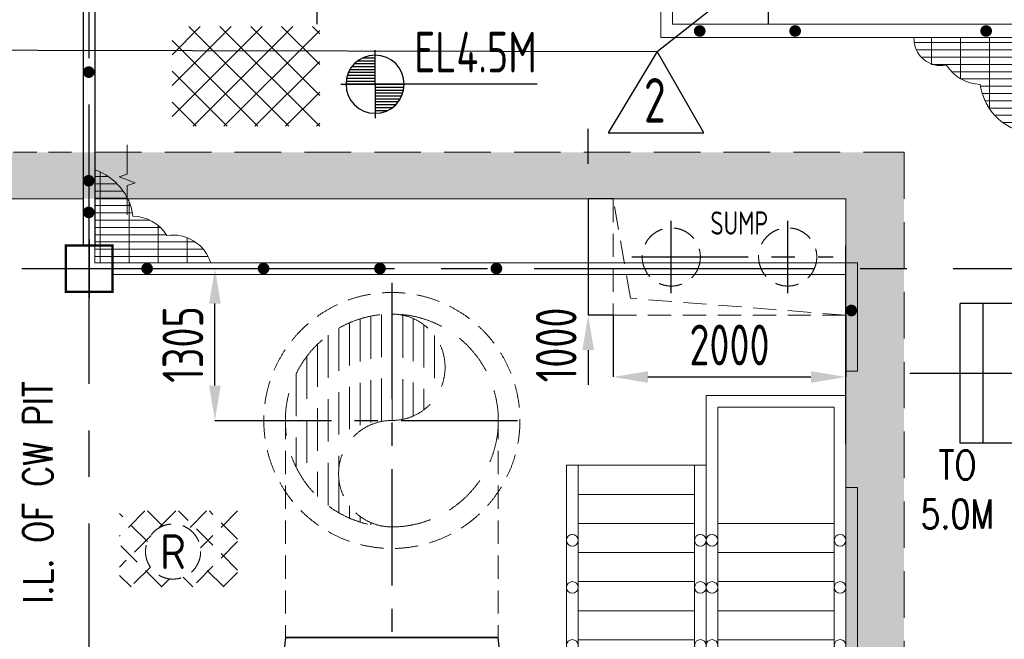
# Model space of a CAD drawing. Extents: x -7650383 to 4934791, y -114316 to 1826789.
# Tile 50 of 256: x 238795 to 247252, y 265621 to 270946. Entities that reach past the tile are written whole.
import ezdxf
from ezdxf.enums import TextEntityAlignment as Align

# ---------------------------------------------------------------- set-up
doc = ezdxf.new("R2010")
doc.units = 0
doc.header["$LTSCALE"] = 800
doc.header["$MEASUREMENT"] = 0
for name, pattern in [('CENTER', [2, 1.25, -0.25, 0.25, -0.25]), ('CENTER2', [1.125, 0.75, -0.125, 0.125, -0.125]), ('CONTINOUS', [0]), ('DASHDOT', [1, 0.5, -0.25, 0, -0.25]), ('HIDDEN', [0.375, 0.25, -0.125])]:
    doc.linetypes.add(name, pattern=pattern)
doc.layers.get('0').update_dxf_attribs({"linetype": 'CONTINUOUS'})
for name, color, linetype in [('Aux_col', 7, 'CONTINUOUS'), ('BLDG', 2, 'CONTINUOUS'), ('CENTER', 2, 'CENTER'), ('CL', 2, 'CENTER2'), ('CWPIPEI', 4, 'CONTINUOUS'), ('DIM', 4, 'CONTINUOUS'), ('GRID', 8, 'CENTER'), ('HANGERS', 1, 'CONTINUOUS'), ('HATCH', 9, 'CONTINUOUS'), ('REV2', 2, 'CONTINUOUS'), ('STR', 2, 'CONTINUOUS'), ('T', 3, 'CONTINUOUS'), ('TEXT', 3, 'CONTINUOUS'), ('WALL', 6, 'CONTINUOUS')]:
    doc.layers.add(name, color=color, linetype=linetype)
for name, color, linetype, lineweight in [('CWPIT', 253, 'DASHDOT', 15), ('EQP0', 8, 'HIDDEN', 9), ('STAIR', 4, 'CONTINUOUS', 13), ('steel', 231, 'CONTINUOUS', 13)]:
    doc.layers.add(name, color=color, linetype=linetype, lineweight=lineweight)
doc.styles.add('ROMANS', font='ISO9.shx', dxfattribs={"width": 0.8})
doc.styles.add('S1', font='SIMPLEX.SHX', dxfattribs={"height": 200})
doc.styles.add('S3', font='ROMANS1.SHX', dxfattribs={"width": 0.8})
doc.styles.get("Standard").update_dxf_attribs({"font": 'ISO9'})
doc.dimstyles.get("Standard").update_dxf_attribs({"dimtxt": 0.18, "dimasz": 0.18, "dimexe": 0.18, "dimexo": 0.0625, "dimgap": 0.09, "dimtad": 0, "dimtih": 1, "dimtoh": 1, "dimdec": 4, "dimzin": 0, "dimdsep": 46, "dimtxsty": 'Standard', "dimcen": 0.09, "dimadec": 0, "dimazin": 0, "dimtfac": 1, "dimtdec": 4, "dimtofl": 0, "dimtmove": 0, "dimatfit": 3, "dimfxl": 1, "dimtolj": 1, "dimtzin": 0, "dimarcsym": 0})
doc.dimstyles.new('STANDARD$0', dxfattribs={"dimtxt": 250, "dimasz": 200, "dimexe": 0, "dimexo": 0, "dimgap": 100, "dimtad": 1, "dimdec": 0, "dimzin": 0, "dimdsep": 46, "dimtxsty": 'S1', "dimcen": 0, "dimadec": 0, "dimazin": 0, "dimtfac": 1, "dimtdec": 0, "dimtmove": 2, "dimatfit": 3, "dimfxl": 1, "dimtolj": 1, "dimtzin": 0, "dimarcsym": 0})

# ---------------------------------------------------------------- blocks, each defined once
blk = doc.blocks.new('RGRA')
at = {"color": 0}
for p, q in [((-242.4454437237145, 349.3142578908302), (-460.2990265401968, 131.4606750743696)), ((22.71959922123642, 349.3142578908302), (-460.2990265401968, -133.7043678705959)), ((-88.64771099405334, 219.4403043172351), (-218.5216645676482, 349.3142578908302)), ((554.4009734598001, -158.443337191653), (46.64337837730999, 349.3142578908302)), ((287.8846421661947, 349.3142578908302), (133.7930414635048, 195.2226571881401)), ((553.0496851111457, 349.3142578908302), (234.6427144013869, 30.90728718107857)), ((554.4009734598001, 106.721705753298), (311.808421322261, 349.3142578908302)), ((-220.4580196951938, 86.08557007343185), (-460.2990265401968, 325.9265769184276)), ((554.4009734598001, 85.50050329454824), (165.0147280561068, -303.8857421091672)), ((-95.65175045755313, -303.8857421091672), (-460.2990265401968, 60.76153397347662)), ((-195.2226571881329, -133.7930414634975), (-365.315357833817, -303.8857421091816)), ((434.6783354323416, -303.8857421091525), (219.4403043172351, -88.64771099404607)), ((-360.8167934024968, -303.8857421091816), (-460.2990265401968, -204.4035089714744)), ((-30.90728718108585, -234.6427144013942), (-100.1503148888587, -303.8857421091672)), ((169.5132924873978, -303.8857421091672), (86.08557007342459, -220.4580196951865)), ((554.4009734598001, -179.6645396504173), (430.1797710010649, -303.8857421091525))]:
    blk.add_line(p, q, dxfattribs=at)
blk.add_circle((0, 0), 236.6695244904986)
at = {"style": 'ROMANS'}
blk.add_text('R', height=300, dxfattribs=at).set_placement((0, 0), align=Align.MIDDLE)
blk = doc.blocks.new('A$C45651DF3')
at = {"layer": 'STAIR'}
for p, q in [((1400, 1.45519e-11), (200, 0)), ((200, 0), (200, -4700.000000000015)), ((1400, 1.45519e-11), (1399.999999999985, -3600)), ((1299.999999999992, -100), (300.0000000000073, -99.99999999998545)), ((300.0000000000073, -99.99999999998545), (299.9999999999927, -4600.000000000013)), ((1299.999999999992, -100), (1299.999999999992, -3600)), ((1400, -600), (2600.000000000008, -600)), ((1500.000000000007, -600), (1500.000000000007, -3599.999999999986)), ((2499.999999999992, -600), (2500.000000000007, -4600.000000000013)), ((2600.00000000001, -599.9999999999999), (2599.999999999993, -4700.000000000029)), ((1500.000000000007, -850), (2499.999999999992, -850)), ((1299.999999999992, -1099.999999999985), (300, -1100)), ((1500.000000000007, -1100), (2499.999999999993, -1100)), ((1300, -1350), (300, -1350)), ((1500.000000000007, -1350), (2500.000000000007, -1350)), ((1300, -1600), (300, -1600)), ((1500.000000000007, -1600), (2500.000000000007, -1600)), ((1300, -1850), (300, -1850)), ((1500.000000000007, -1850), (2500.000000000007, -1850)), ((1300, -2100), (300, -2100)), ((1500.000000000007, -2100), (2500.000000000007, -2100)), ((1300, -2350), (300, -2350)), ((1500.000000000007, -2350), (2500.000000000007, -2350)), ((1300, -2600), (300, -2600)), ((1500.000000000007, -2600), (2500.000000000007, -2600)), ((1300, -2850), (300, -2850)), ((1500.000000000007, -2850), (2500.000000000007, -2850)), ((1300, -3100), (300, -3100)), ((1500.000000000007, -3100), (2500.000000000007, -3100)), ((1300, -3350), (300, -3350)), ((1500.000000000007, -3350), (2500.000000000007, -3350)), ((2500.000000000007, -3600), (300, -3600)), ((299.9999999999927, -4600.000000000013), (2500.000000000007, -4600.000000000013)), ((200, -4700.000000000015), (2599.999999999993, -4700.000000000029))]:
    blk.add_line(p, q, dxfattribs=at)
for centre in [(250, -1245.047131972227), (1350, -1245.047131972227), (1450.000000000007, -1245.047131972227), (2550, -1245.047131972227), (250, -1649.633667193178), (1350, -1649.633667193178), (1450.000000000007, -1649.633667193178), (2550, -1649.633667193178), (250, -2148.159445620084), (1350, -2148.159445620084), (1450.000000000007, -2148.159445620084), (2550, -2148.159445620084), (250, -2648.159445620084), (1350, -2648.159445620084), (1450.000000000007, -2648.159445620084), (2550, -2648.159445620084), (250, -3148.159445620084), (1350, -3148.159445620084), (1450.000000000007, -3148.159445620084), (2550, -3148.159445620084), (250, -3648.159445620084), (2550, -3648.159445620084), (250, -4148.159445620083), (2550, -4148.159445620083)]:
    blk.add_circle(centre, 50, dxfattribs=at)
blk = doc.blocks.new('*X52')
at = {"color": 0}
for p, q in [((36131.61955309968, 29350), (36329.75793067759, 29350)), ((36153.65771200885, 29375), (36329.75793067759, 29375)), ((36183.08224298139, 29400), (36329.75793067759, 29400)), ((36225.99749646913, 29425), (36329.75793067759, 29425)), ((36092.05768744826, 29275), (36329.75793067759, 29275)), ((36101.71434717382, 29300), (36329.75793067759, 29300)), ((36114.68504460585, 29325), (36329.75793067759, 29325)), ((36079.76994177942, 29200), (36329.75793067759, 29200)), ((36081.26957091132, 29225), (36329.75793067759, 29225)), ((36085.32197733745, 29250), (36329.75793067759, 29250))]:
    blk.add_line(p, q, dxfattribs=at)
blk = doc.blocks.new('LEVEL')
for p, q in [((7.276000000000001e-12, 0), (0, 293.5959877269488)), ((-294.9229915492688, 0), (7.276000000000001e-12, 0)), ((1392.600000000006, 0), (7.276000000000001e-12, 0)), ((7.276000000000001e-12, 0), (7.276000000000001e-12, -290.3696581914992))]:
    blk.add_line(p, q)
for start, end in [(90, 180), (6.999999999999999e-15, 90), (180, 270), (270, 6.999999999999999e-15)]:
    blk.add_arc((7.276000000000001e-12, 0), 250, start, end)
blk.add_blockref('*X52', (-36329.75793067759, -29197.54940691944))
at = {"rotation": 180}
blk.add_blockref('*X52', (36329.75793067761, 29197.54940691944), dxfattribs=at)
at = {"flags": 4}
blk.add_attdef('LEVEL', (335.7000000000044, 100.9505930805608), '', height=250, dxfattribs=at)
blk = doc.blocks.new('*D356')
at = {"layer": 'DIM', "color": 9, "lineweight": -2, "transparency": 16777216}
for p, q in [((240466.2545389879, 268806.4414224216), (240471.8276811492, 268806.4414224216)), ((240471.8276811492, 267801.4415885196), (240471.8276811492, 268506.4414224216)), ((240471.827681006, 267501.4415885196), (240471.8276811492, 267501.4415885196))]:
    blk.add_line(p, q, dxfattribs=at)
at = {"layer": 'DIM', "color": 9, "transparency": 16777216}
for points in [[(240421.8276811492, 268506.4414224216), (240521.8276811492, 268506.4414224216), (240471.8276811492, 268806.4414224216)], [(240421.8276811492, 267801.4415885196), (240521.8276811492, 267801.4415885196), (240471.8276811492, 267501.4415885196)]]:
    blk.add_solid(points, dxfattribs=at)
at = {"layer": 'DIM', "transparency": 16777216, "insert": (240196.8276811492, 268153.9415054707), "char_height": 350, "attachment_point": 5, "rotation": 90, "style": 'ROMANS'}
blk.add_mtext('\\A1;1305', dxfattribs=at)
blk = doc.blocks.new('*D357')
at = {"layer": 'DIM', "color": 9, "lineweight": -2, "transparency": 16777216}
for p, q in [((243891.1932764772, 268406.4414225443), (243891.1932764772, 267875.2436780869)), ((245891.1932763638, 268406.4414224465), (245891.1932763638, 267875.2436780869)), ((244191.1932764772, 267875.2436780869), (245591.1932763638, 267875.2436780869))]:
    blk.add_line(p, q, dxfattribs=at)
at = {"layer": 'DIM', "color": 9, "transparency": 16777216}
for points in [[(244191.1932764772, 267925.2436780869), (244191.1932764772, 267825.2436780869), (243891.1932764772, 267875.2436780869)], [(245591.1932763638, 267925.2436780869), (245591.1932763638, 267825.2436780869), (245891.1932763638, 267875.2436780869)]]:
    blk.add_solid(points, dxfattribs=at)
at = {"layer": 'DIM', "transparency": 16777216, "insert": (244891.1932764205, 268150.2436780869), "char_height": 350, "attachment_point": 5, "style": 'ROMANS'}
blk.add_mtext('\\A1;2000', dxfattribs=at)
blk = doc.blocks.new('*X54')
at = {"color": 0}
for p, q in [((86094.49345464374, 17250), (86392.05324457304, 17250)), ((86043.95855799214, 17200), (86442.58814122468, 17200)), ((86014.54356324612, 17150), (86472.00313597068, 17150)), ((85998.51174277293, 17100), (86488.03495644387, 17100)), ((85993.27500322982, 17050), (86493.27169598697, 17050)), ((85995.68908317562, 17000), (86498.14052397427, 17000)), ((86988.40617524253, 17000), (86990.85761604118, 17000)), ((86003.19067167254, 16950), (86513.74986232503, 16950)), ((86972.79683689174, 16950), (86983.35602754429, 16950)), ((86016.01874227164, 16900), (86542.59460079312, 16900)), ((86943.95209842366, 16900), (86970.52795694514, 16900)), ((86034.6200064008, 16850), (86592.0685572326, 16850)), ((86894.47814198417, 16850), (86951.92669281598, 16850)), ((86059.73694024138, 16800), (86721.97033928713, 16800)), ((86764.57635992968, 16800), (86926.8097589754, 16800)), ((86092.59299414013, 16750), (86893.95370507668, 16750)), ((86135.31291007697, 16700), (86851.23378913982, 16700)), ((86192.06477522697, 16650), (86794.48192398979, 16650)), ((86273.4608515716, 16600), (86713.08584764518, 16600)), ((86463.13262459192, 16550), (86523.41407462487, 16550))]:
    blk.add_line(p, q, dxfattribs=at)
blk = doc.blocks.new('TOP')
blk.add_circle((0, 0), 500)
for centre, start, end in [((-250, 0), 0, 180), ((250, 0), 180, 0)]:
    blk.add_arc(centre, 250, start, end)
blk.add_blockref('*X54', (-86493.2733496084, -17049.09070988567))
blk = doc.blocks.new('TG DECK')
at = {"layer": 'CL', "ltscale": 2}
for p, q in [((242771.4430572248, -81488.06727910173), (242771.4430572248, -69338.06727910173)), ((238896.4430572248, -81488.06729349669), (238896.4430572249, -69388.06729349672))]:
    blk.add_line(p, q, dxfattribs=at)
blk = doc.blocks.new('A$C71B3771A')
blk.add_blockref('TG DECK', (-231186.4430572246, 75438.0672791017))
blk = doc.blocks.new('A$C495807AF')
at = {"layer": 'DIM'}
blk.add_blockref('A$C71B3771A', (-5.82077e-11, 2.91038e-11), dxfattribs=at)
blk = doc.blocks.new('A$C0BD465DE')
at = {"layer": 'CWPIPEI', "ltscale": 0.5}
h = blk.add_hatch(dxfattribs=at)
h.set_pattern_fill('AR-CONC', color=0, scale=100)
h.set_pattern_definition([(50, (-56184.02425451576, -61953.53072335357), (717.2601826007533, -62.7521349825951), [75, -825]), (355, (-56184.02425451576, -61953.53072335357), (-138.751333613, 752.1921337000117), [60, -660]), (100.45144446, (-56124.25257351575, -61958.76006735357), (578.5088467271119, 689.4399909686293), [63.74019199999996, -701.1421119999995]), (46.18420000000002, (-56184.02425451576, -61753.53072335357), (1067.241330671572, -165.5192807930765), [112.4999999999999, -1237.499999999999]), (96.63563549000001, (-56095.08750951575, -61767.32403035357), (934.6619456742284, 974.1186007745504), [95.610342, -1051.71376]), (351.1841639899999, (-56184.02425451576, -61753.53072335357), (934.6619450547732, 974.1186002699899), [90, -990.000001]), (21, (-56084.02425451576, -61803.53072335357), (596.9070521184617, -402.6188906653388), [75, -825]), (326, (-56084.02425451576, -61803.53072335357), (243.3153319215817, 725.150045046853), [60, -660]), (71.45144474, (-56034.28200051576, -61837.08229735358), (840.2223767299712, 322.5311528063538), [63.74019000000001, -701.142112]), (37.50000000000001, (-56184.02425451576, -61953.53072335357), (12.15985531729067, 332.8938538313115), [0, -652, 0, -670, 0, -662.5]), (7.499999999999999, (-56184.02425451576, -61953.53072335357), (263.0695374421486, 394.4117118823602), [0, -382, 0, -637, 0, -252.5]), (327.5, (-56407.02425451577, -61953.53072335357), (533.822436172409, -22.55487173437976), [0, -250, 0, -780, 0, -1035]), (317.5, (-56507.02425451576, -61953.53072335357), (583.1861693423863, 100.1049823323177), [0, -325, 0, -518, 0, -735])])
h.paths.add_polyline_path([(4799.999999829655, -6652.03378757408), (4399.999999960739, -6652.033787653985), (4400.000000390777, -7550.000016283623), (5700.499999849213, -7550.000016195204), (5750.000000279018, -7550.000016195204), (5750.000000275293, -7150.000022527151), (4800.000000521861, -7150.000022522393)])
h.paths.add_polyline_path([(8319.999999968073, -7150.0000225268), (5750.000000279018, -7150.0000225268), (5750.000000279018, -7550.000016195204), (8319.999999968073, -7550.000016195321)])
h.paths.add_polyline_path([(12750.00000007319, -7150.0000225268), (8320.000001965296, -7150.0000225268), (8319.99999797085, -7550.000016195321), (12250.00000027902, -7550.000016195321), (12250.00000027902, -12999.99999366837), (12750.00000048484, -13000.0000075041)])
h.paths.add_polyline_path([(12750.50000077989, -14366.32047854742), (9400.000000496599, -14500.04220188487), (9400.000000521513, -14719.99999931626), (12750.50000080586, -14719.99999993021)])
h.paths.add_polyline_path([(12750.5000008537, -14332.44897394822), (12750.50000075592, -13000.0000075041), (12250.00000027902, -12999.99999366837), (12250.00000027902, -14220.00000039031), (9400.000000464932, -14219.99999931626), (9400.000000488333, -14427.07358244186)])
h.paths.add_polyline_path([(7300.999997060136, -14500.02610140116), (3749.99999968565, -14499.99886327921), (3749.99999968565, -14269.99886327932), (7300.999997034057, -14270.02585688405), (7300.999997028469, -14219.99999358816), (3500.000000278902, -14219.99999709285), (3500.000000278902, -14719.99999709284), (7300.999954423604, -14719.99999852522)])
h.paths.add_polyline_path([(3500.000000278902, -14219.99999709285), (2864.96885253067, -14219.99999685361), (2864.968852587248, -14719.9999968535), (3500.000000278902, -14719.99999709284)])
edge = h.paths.add_edge_path()
edge.add_line((765.9688490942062, -14219.99999606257), (250.4999996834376, -14219.99999586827))
edge.add_line((250.4999996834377, -14219.99999586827), (250.4999996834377, -14294.99999577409))
edge.add_line((250.4999996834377, -14294.99999577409), (311.5743123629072, -14294.99999577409))
edge.add_line((311.5743123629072, -14294.99999577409), (311.5743123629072, -14344.99999577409))
edge.add_line((311.5743123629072, -14344.99999577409), (250.4999996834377, -14344.99999577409))
edge.add_arc((250.4999996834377, -14294.99999577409), 50, 180, 270, ccw=False)
edge.add_line((200.4999996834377, -14294.99999577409), (200.4999996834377, -14219.99999584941))
edge.add_line((200.4999996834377, -14219.99999584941), (2.79018422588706e-07, -14219.99999577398))
edge.add_line((2.790184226e-07, -14219.99999577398), (2.790184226e-07, -14719.99999577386))
edge.add_line((2.790184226e-07, -14719.99999577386), (765.968849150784, -14719.99999606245))
edge.add_line((765.968849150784, -14719.99999606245), (765.9688490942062, -14219.99999606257))
edge = h.paths.add_edge_path(flags=17)
edge.add_spline(control_points=[(2.790184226e-07, -14270.00373624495), (8.11123755e-08, -14270.00373624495), (-83.3333334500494, -14270.00373569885), (-250.0000003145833, -14730.00373382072), (-500.0000003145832, -14040.00374472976), (-671.8079820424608, -14514.19374680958), (-760.2826304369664, -14499.12827365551), (-765.4239454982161, -14497.48537006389)], knot_values=[5095.586331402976, 5095.586331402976, 5095.586331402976, 5095.586331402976, 5265.439209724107, 5435.292087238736, 5774.997842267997, 6114.703597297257, 6135.662009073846, 6135.662009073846, 6135.662009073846, 6135.662009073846], degree=3, periodic=0)
edge.add_line((-765.4239454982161, -14497.95363006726), (-765.4239454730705, -14719.99999548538))
edge.add_line((-765.4239454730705, -14719.99999548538), (2.79018422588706e-07, -14719.99999577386))
edge.add_line((2.790184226e-07, -14719.99999577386), (2.790184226e-07, -14270.00373624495))
edge = h.paths.add_edge_path()
edge.add_line((2.790184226e-07, -14270.00373624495), (2.790184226e-07, -14219.99999577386))
edge.add_line((2.790184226e-07, -14219.99999577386), (-199.5000003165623, -14219.99999569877))
edge.add_line((-199.5000003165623, -14219.99999569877), (-199.5000003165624, -14294.99999577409))
edge.add_arc((-249.5000003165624, -14294.99999577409), 50, -90, 0, ccw=False)
edge.add_line((-249.5000003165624, -14344.99999577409), (-310.5743129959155, -14344.99999577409))
edge.add_line((-310.5743129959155, -14344.99999577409), (-310.5743129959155, -14294.99999577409))
edge.add_line((-310.5743129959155, -14294.99999577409), (-249.5000003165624, -14294.99999577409))
edge.add_line((-249.5000003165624, -14294.99999577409), (-249.5000003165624, -14219.99999567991))
edge.add_line((-249.5000003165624, -14219.99999567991), (-765.4239455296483, -14219.9999954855))
edge.add_line((-765.4239455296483, -14219.9999954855), (-765.4239454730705, -14719.99999548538))
edge.add_line((-765.4239454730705, -14719.99999548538), (2.79018422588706e-07, -14719.99999577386))
edge.add_line((2.790184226e-07, -14719.99999577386), (2.790184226e-07, -14270.00373624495))
h.paths.add_polyline_path([(-2864.423948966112, -14219.99999469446), (-3499.999999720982, -14219.99999445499), (-3499.999999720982, -14719.99999445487), (-2864.423948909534, -14719.99999469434)])
edge = h.paths.add_edge_path()
edge.add_spline(control_points=[(-3499.999999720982, -14270.00373649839), (-3499.999999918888, -14270.00373641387), (-3583.333333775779, -14234.42261194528), (-3666.666665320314, -14367.21318168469), (-3750.000000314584, -14500.00374624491)], knot_values=[9851.466901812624, 9851.466901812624, 9851.466901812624, 9851.466901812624, 10021.31978351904, 10191.17266441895, 10191.17266441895, 10191.17266441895, 10191.17266441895], degree=3, periodic=0)
edge.add_line((-3750.000000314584, -14500.00374624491), (-4249.999999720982, -14500.02025274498))
edge.add_line((-4249.999999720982, -14500.02025274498), (-4249.999999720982, -14719.99999417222))
edge.add_line((-4249.999999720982, -14719.99999417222), (-3499.999999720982, -14719.99999445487))
edge.add_line((-3499.999999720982, -14719.99999445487), (-3499.999999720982, -14270.00373649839))
h.paths.add_polyline_path([(-4249.999999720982, -14500.02025274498), (-5799.9999978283, -14500.07142289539), (-5799.999997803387, -14719.99999358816), (-4249.999999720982, -14719.99999417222)])
h.paths.add_polyline_path([(-4249.999999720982, -14219.99999417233), (-5799.999997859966, -14219.99999358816), (-5799.999997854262, -14270.07142292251), (-4249.999999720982, -14270.02025275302)])
h.paths.add_polyline_path([(-9249.499998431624, -14720.00000154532), (-7899.00000123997, -14719.99999279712), (-7899.000001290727, -14270.14071723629), (-9249.499998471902, -14170.19141391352)])
edge = h.paths.add_edge_path()
edge.add_line((-8749.499998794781, -13579.99999270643), (-8824.499998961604, -13579.99999270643))
edge.add_line((-8824.499998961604, -13579.99999270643), (-8824.499998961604, -13641.07430538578))
edge.add_line((-8824.499998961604, -13641.07430538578), (-8874.499998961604, -13641.07430538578))
edge.add_line((-8874.499998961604, -13641.07430538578), (-8874.499998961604, -13579.99999270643))
edge.add_arc((-8824.499998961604, -13579.99999270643), 50, 90, 180, ccw=False)
edge.add_line((-8824.499998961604, -13529.99999270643), (-8749.499998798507, -13529.99999270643))
edge.add_line((-8749.499998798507, -13529.99999270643), (-8749.499998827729, -13129.99999270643))
edge.add_line((-8749.499998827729, -13129.99999270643), (-8824.499998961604, -13129.99999270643))
edge.add_arc((-8824.499998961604, -13079.99999270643), 50, 180, 270, ccw=False)
edge.add_line((-8874.499998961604, -13079.99999270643), (-8874.499998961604, -13018.92568002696))
edge.add_line((-8874.499998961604, -13018.92568002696), (-8824.499998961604, -13018.92568002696))
edge.add_line((-8824.499998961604, -13018.92568002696), (-8824.499998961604, -13079.99999270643))
edge.add_line((-8824.499998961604, -13079.99999270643), (-8749.499998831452, -13079.99999270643))
edge.add_line((-8749.499998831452, -13079.99999270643), (-8749.499998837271, -12999.99999366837))
edge.add_line((-8749.499998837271, -12999.99999366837), (-9249.499998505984, -13704.18346653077))
edge.add_line((-9249.499998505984, -13704.18346653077), (-9249.499998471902, -14170.19141391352))
edge.add_line((-9249.499998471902, -14170.19141391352), (-7899.000001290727, -14270.14071723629))
edge.add_line((-7899.000001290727, -14270.14071723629), (-7899.000001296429, -14219.99999279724))
edge.add_line((-7899.000001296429, -14219.99999279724), (-8749.499998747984, -14219.99999247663))
edge.add_line((-8749.499998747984, -14219.99999247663), (-8749.499998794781, -13579.99999270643))
h.paths.add_polyline_path([(-4879.832442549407, -7150.000016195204), (-9249.499999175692, -7150.000016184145), (-9249.499998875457, -13704.18346653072), (-8749.499998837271, -12999.99999366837), (-8749.501532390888, -7550.000024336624), (-4880.167603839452, -7550.000024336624)])
h.paths.add_polyline_path([(-4399.999999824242, -6661.083639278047), (-4799.766975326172, -6661.083639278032), (-4800.23302432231, -7150.000023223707), (-4880.000023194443, -7148.648429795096), (-4880.000023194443, -7547.296829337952), (-4399.999999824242, -7550.000016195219)])
at = {"layer": 'EQP0'}
blk.add_line((4800.000000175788, -7150.000022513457), (5699.999999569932, -7150.0000225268), dxfattribs=at)
at = {"layer": 'EQP0', "linetype": 'HIDDEN', "ltscale": 2}
for p, q in [((5799.999999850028, -7150.000000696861), (12750.50000028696, -7150.000000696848)), ((12750.50000029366, -7150.000000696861), (12750.50000080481, -14720.00000760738))]:
    blk.add_line(p, q, dxfattribs=at)
at = {"layer": 'EQP0', "linetype": 'CONTINOUS'}
blk.add_line((5700.499999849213, -7550.000016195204), (4400.000000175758, -7550.000016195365), dxfattribs=at)
at = {"layer": 'EQP0', "linetype": 'CONTINOUS', "ltscale": 2}
for p, q in [((5799.999999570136, -7550.000023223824), (12250.00000055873, -7550.000023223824)), ((12250.00000055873, -7550.000023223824), (12250.00000055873, -14220.00000741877))]:
    blk.add_line(p, q, dxfattribs=at)
blk = doc.blocks.new('A$C522D6953')
at = {"layer": 'steel'}
h = blk.add_hatch(dxfattribs=at)
h.set_pattern_fill('GRATE', color=256, scale=2000, style=0)
h.set_pattern_definition([(180, (82125.34745373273, -70001.12488151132), (0, 62.5), []), (90, (82125.34745373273, -70001.12488151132), (250, 1.53e-14), [])])
edge = h.paths.add_edge_path()
edge.add_arc((5352.610279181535, -911.6757032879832), 342.9528331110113, 254.853932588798, 278.4242908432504)
edge.add_arc((5701.559170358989, -1064.099336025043), 352.3208420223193, 212.0244040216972, 268.662952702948)
edge.add_arc((6181.013698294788, -1349.902346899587), 492.1780781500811, 187.7560192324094, 250.904405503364)
edge.add_line((6019.99998260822, -1814.997868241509), (6020.000007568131, -1014.997857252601))
edge.add_line((6020.000007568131, -1014.997857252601), (5084.348282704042, -1014.997857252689))
edge.add_line((5084.348282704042, -1014.997857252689), (5084.345529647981, -1015.002148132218))
edge.add_line((5084.345529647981, -1015.002148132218), (5124.066136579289, -1014.998459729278))
edge.add_arc((5378.207020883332, -1016.182559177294), 254.143642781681, 179.7330480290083, 243.044296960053)
h = blk.add_hatch(dxfattribs=at)
h.set_pattern_fill('GRATE', color=256, scale=2000, angle=180, style=0)
h.set_pattern_definition([(360, (-78015.34747080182, 66035.46813796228), (-7.7e-15, -62.5), []), (270, (-78015.34747080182, 66035.46813796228), (-250, 1.53e-14), [])])
edge = h.paths.add_edge_path()
edge.add_arc((-1242.61029625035, -3053.981040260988), 342.9528331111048, 377.5340303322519, 458.4242908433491)
edge.add_arc((-1591.559187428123, -2901.557407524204), 352.320842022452, 392.0244040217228, 448.6629527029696)
edge.add_arc((-2071.013715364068, -2615.754396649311), 492.1780781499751, 367.756019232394, 430.9044055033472)
edge.add_line((-1909.999999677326, -2150.658875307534), (-1910.000024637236, -2950.658886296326))
edge.add_line((-1910.000024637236, -2950.658886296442), (-915.591675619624, -2950.658886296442))
at = {"layer": 'HATCH', "const_width": 50.00093280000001}
for points in [[(3284.303831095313, -982.9292117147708, 1), (3284.303831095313, -932.9282789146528, 1)], [(4104.303831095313, -982.9292117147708, 1), (4104.303831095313, -932.9282789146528, 1)], [(5744.303831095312, -982.9292117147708, 1), (5744.303831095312, -932.9282789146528, 1)], [(-1988.291825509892, -1311.186579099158, 1), (-1938.290892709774, -1311.186579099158, 1)], [(-1988.291825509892, -2244.868241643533, 1), (-1938.290892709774, -2244.868241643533, 1)], [(-1461.982168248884, -3024.337350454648, 1), (-1461.982168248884, -2974.336417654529, 1)], [(-461.9821682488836, -3024.337350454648, 1), (-461.9821682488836, -2974.336417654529, 1)], [(538.0178317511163, -3024.337350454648, 1), (538.0178317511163, -2974.336417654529, 1)], [(1538.017831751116, -3024.337350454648, 1), (1538.017831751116, -2974.336417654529, 1)], [(4561.723717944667, -3359.665505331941, 1), (4611.724650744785, -3359.665505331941, 1)]]:
    blk.add_lwpolyline(points, format="xyb", close=True, dxfattribs=at)
at = {"layer": 'steel'}
for p, q in [((-1910.000000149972, 1065.002145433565), (-1910.000000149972, -2799.997879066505)), ((2949.999996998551, 1065.002145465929), (2949.999996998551, -1015.002148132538)), ((-2010.000000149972, 949.9999999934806), (-2010.000000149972, -2799.997879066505)), ((3049.999996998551, 950.0000000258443), (3049.999996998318, -900.0000026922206)), ((3049.999996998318, -900.0000026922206), (6019.999999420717, -900.0000026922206)), ((2949.999996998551, -1015.002148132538), (5479.185699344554, -1014.997857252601)), ((5394.188158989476, -1015.00214813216), (6020.00429844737, -1015.002148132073)), ((-1760.000319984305, -2950.658886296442), (2186.000001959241, -2950.658886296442)), ((2186.000001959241, -2950.658886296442), (4640.000000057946, -2950.658886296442)), ((4640.000000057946, -3880.000006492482), (4640.000000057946, -2950.658886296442)), ((2186.000001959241, -3050.68972506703), (-1759.951846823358, -3050.658874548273)), ((4540.000000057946, -3050.70812927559), (2186.000001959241, -3050.70812927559)), ((4540.000000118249, -3880.000006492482), (4540.000000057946, -3050.70812927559)), ((4540.000000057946, -3880.000006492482), (4640.000000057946, -3880.000006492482))]:
    blk.add_line(p, q, dxfattribs=at)
blk.add_lwpolyline([(5124.066136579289, -1014.998459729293, 0.4817392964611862), (5402.853700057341, -1250.92818212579, 0.2522894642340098), (5693.338200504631, -1416.324251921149, 0.2827282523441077), (6019.99998260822, -1814.997868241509), (6020.000007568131, -1014.997857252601), (5124.066136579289, -1014.998459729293)], format="xyb", dxfattribs=at)
blk.add_lwpolyline([(-915.591675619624, -2950.658886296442, 0.3683755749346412), (-1292.853717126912, -2714.728561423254, 0.2522894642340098), (-1583.3382175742, -2549.332491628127, 0.2827282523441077), (-1909.999999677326, -2150.658875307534), (-1910.000024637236, -2950.658886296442)], format="xyb", close=True, dxfattribs=at)
blk = doc.blocks.new('A$C767011C9')
at = {"layer": 'CENTER'}
for p, q in [((-3094.999999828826, -211.8136787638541), (-3094.999999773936, 411.8136784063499)), ((-2094.999999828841, -211.8136788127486), (-2094.999999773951, 411.8136783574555)), ((-3433.650828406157, 99.99999983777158), (-1704.038500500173, 99.99999975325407))]:
    blk.add_line(p, q, dxfattribs=at)
at = {"layer": 'EQP0', "linetype": 'HIDDEN'}
for p, q in [((-3594.999999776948, 599.9999998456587), (-3594.999999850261, -400.0000001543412)), ((-3444.80872895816, -254.6880036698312), (-3594.999999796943, 599.9999998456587))]:
    blk.add_line(p, q, dxfattribs=at)
at = {"layer": 'EQP0'}
for p, q in [((-1594.999999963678, -400.0000002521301), (-3444.80872895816, -254.6880036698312)), ((-3594.999999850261, -400.0000001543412), (-1594.999999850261, -400.0000002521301))]:
    blk.add_line(p, q, dxfattribs=at)
blk.add_circle((-3094.999999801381, 99.9999998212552), 250, dxfattribs=at)
at = {"layer": 'EQP0', "linetype": 'HIDDEN'}
blk.add_circle((-2094.999999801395, 99.99999977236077), 250, dxfattribs=at)
blk = doc.blocks.new('*D502')
at = {"layer": 'DIM', "color": 9, "lineweight": -2, "transparency": 16777216}
for p, q in [((243677.7979219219, 269706.4414236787), (243677.7979219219, 270006.4414236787)), ((243891.1932762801, 269406.4414236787), (243677.7979219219, 269406.4414236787)), ((243677.7979219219, 269406.4414236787), (243677.7979219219, 268406.4414225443)), ((243891.1932762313, 268406.4414225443), (243677.7979219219, 268406.4414225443)), ((243677.7979219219, 268106.4414225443), (243677.7979219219, 267806.4414225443))]:
    blk.add_line(p, q, dxfattribs=at)
at = {"layer": 'DIM', "color": 9, "transparency": 16777216}
for points in [[(243627.7979219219, 269706.4414236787), (243727.7979219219, 269706.4414236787), (243677.7979219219, 269406.4414236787)], [(243627.7979219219, 268106.4414225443), (243727.7979219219, 268106.4414225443), (243677.7979219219, 268406.4414225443)]]:
    blk.add_solid(points, dxfattribs=at)
at = {"layer": 'DIM', "transparency": 16777216, "insert": (243402.7979219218, 268150.564522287), "char_height": 350, "attachment_point": 5, "rotation": 90, "style": 'ROMANS'}
blk.add_mtext('\\A1;1000', dxfattribs=at)
blk = doc.blocks.new('REV-2')
at = {"layer": 'REV2', "color": 20, "linetype": 'Continuous'}
for p, q in [((37169.52443353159, 56645.18392861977), (36749.6648805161, 55946.15795191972)), ((37569.39016601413, 55946.15795191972), (37169.52443353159, 56645.18392861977)), ((36749.6648805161, 55946.15795191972), (37569.39016601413, 55946.15795191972))]:
    blk.add_line(p, q, dxfattribs=at)
at = {"layer": 'REV2', "color": 20, "linetype": 'Continuous', "style": 'ROMANS', "width": 0.8}
blk.add_text('2', height=382.562200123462, dxfattribs=at).set_placement((37055.56441753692, 56033.70020719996))

msp = doc.modelspace()

# ---------------------------------------------------------------- hatches: boundary and pattern name
h = msp.add_hatch()
h.set_pattern_fill('NET', color=2, scale=1500.027984, angle=404.9999999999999, style=0)
h.set_pattern_definition([(44.99999999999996, (164326.1823593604, 206269.6678233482), (-132.5849949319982, 132.5849949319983), []), (134.9999999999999, (164326.1823593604, 206269.6678233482), (-132.5849949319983, -132.5849949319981), [])])
h.paths.add_polyline_path([(240844.5033679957, 270887.2366209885), (240103.5127018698, 270887.2366209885), (240103.5127018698, 270029.3821072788), (240844.5033679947, 270029.3821072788)])
h.paths.add_polyline_path([(241372.361958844, 270887.2366209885), (240844.5033679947, 270887.2366209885), (240844.5033679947, 270029.3821072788), (241372.361958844, 270029.3821072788)])

# ---------------------------------------------------------------- linework, layer by layer
at = {"color": 2, "linetype": 'CENTER'}
for p, q in [((241991.1932751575, 268683.6693892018), (241991.1932751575, 254964.2708098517)), ((240471.8276809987, 267501.4415885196), (243194.5003812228, 267501.4415885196))]:
    msp.add_line(p, q, dxfattribs=at)
at = {"layer": 'Aux_col'}
for p, q in [((239391.1932762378, 269056.4435662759), (239391.1932762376, 268556.4435662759)), ((239141.1932762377, 268806.4435662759), (239641.1932762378, 268806.4435662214)), ((247236.1932762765, 268806.4435662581), (247736.1932762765, 268806.4435662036))]:
    msp.add_line(p, q, dxfattribs=at)
at = {"layer": 'Aux_col', "const_width": 20, "flags": 128}
msp.add_lwpolyline([(239191.1932762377, 268606.4435662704), (239591.1932762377, 268606.4435662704), (239591.1932762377, 269006.4435662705), (239191.1932762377, 269006.4435662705)], close=True, dxfattribs=at)
at = {"layer": 'BLDG', "flags": 128}
for points in [[(242925.2500187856, 265454.9595757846), (242905.7488340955, 265634.9705113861), (241076.637716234, 265634.9705113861), (241057.1365315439, 265454.9595757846)], [(241076.637716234, 265634.9705113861), (242905.7488340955, 265634.9705113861)], [(241076.637716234, 265634.9705113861), (242905.7488340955, 265634.9705113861)]]:
    msp.add_lwpolyline(points, dxfattribs=at)
at = {"layer": 'CWPIT'}
msp.add_lwpolyline([(239717.9210934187, 269869.5251029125), (239717.9210934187, 269619.5251029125), (239649.2341579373, 269594.5251029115), (239786.6080289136, 269544.5251029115), (239717.9210934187, 269519.5251029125), (239717.9210934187, 269269.5251029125)], dxfattribs=at)
at = {"layer": 'EQP0', "color": 3, "linetype": 'HIDDEN'}
for p, q in [((241076.6932751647, 267541.4384744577), (241076.6932751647, 265634.9705113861)), ((242905.6932751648, 267541.4384744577), (242905.6932751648, 265634.9705113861))]:
    msp.add_line(p, q, dxfattribs=at)
at = {"layer": 'EQP0'}
for centre in [(241991.5565529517, 267501.4415885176), (241991.5565523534, 267501.4415885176)]:
    msp.add_circle(centre, 1100, dxfattribs=at)
at = {"layer": 'GRID', "linetype": 'CENTER2', "ltscale": 4}
for p, q in [((239391.1932769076, 253415.9652523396), (239391.1932767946, 301966.693102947)), ((228813.6557911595, 268806.441423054), (248039.4959477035, 268806.4414226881))]:
    msp.add_line(p, q, dxfattribs=at)
at = {"layer": 'HANGERS', "flags": 128}
msp.add_lwpolyline([(258771.9368310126, 304043.316205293), (247428.4607304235, 296330.3222114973), (260898.4607278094, 296330.3222114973), (256868.756679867, 287847.9307428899), (254934.2731272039, 287847.9307428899), (233958.4607304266, 296330.3222114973), (218302.3288027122, 272900.3268364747), (228301.2805909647, 270706.6048397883), (244270.2750856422, 270673.2099397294), (251935.402811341, 276698.9765425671), (256599.6442962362, 269508.5730431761), (266050.3188481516, 269508.5730431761)], dxfattribs=at)
at = {"layer": 'HATCH', "const_width": 50.00093280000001}
msp.add_lwpolyline([(239362.9014508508, 269289.4826902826, 1), (239412.9023836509, 269289.4826902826, 1)], format="xyb", close=True, dxfattribs=at)
at = {"layer": 'steel'}
for p in [(245891.1932758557, 266926.443582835), (245991.1836223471, 262786.5276291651)]:
    msp.add_line(p, (245991.1932758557, 266926.443582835), dxfattribs=at)
at = {"layer": 'STR'}
for p, q in [((246871.1932760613, 267306.4435655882), (246871.1932760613, 268506.4435655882)), ((247371.1932760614, 268506.4435655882), (246871.1932760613, 268506.4435655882)), ((247071.1932760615, 267306.4435655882), (247071.1932760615, 268506.4435655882)), ((247371.1932760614, 267306.4435655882), (246871.1932760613, 267306.4435655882))]:
    msp.add_line(p, q, dxfattribs=at)
at = {"layer": 'WALL'}
for p, q in [((239441.1932762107, 271571.3409603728), (239441.1932762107, 269006.4435655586)), ((239341.1932762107, 271456.3388149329), (239341.1932762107, 269006.4435655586)), ((245891.1777331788, 267303.3897635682), (245891.1777331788, 269003.3897635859))]:
    msp.add_line(p, q, dxfattribs=at)

# ---------------------------------------------------------------- block references
for name, p in [('A$C495807AF', (233641.1932766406, 276956.4414469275)), ('A$C522D6953', (241351.1932766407, 271806.4414469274)), ('A$C0BD465DE', (233641.1932766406, 276956.4414469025)), ('REV-2', (207100.7506521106, 214028.0260111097)), ('A$C767011C9', (247486.1932762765, 268806.4414226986))]:
    msp.add_blockref(name, p)
at = {"layer": 'DIM', "xscale": -1}
msp.add_blockref('A$C45651DF3', (246091.1932765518, 267716.4414372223), dxfattribs=at)
at = {"layer": 'EQP0', "xscale": 1.828999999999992, "yscale": 1.828999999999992, "zscale": 1.828999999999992, "rotation": 270}
msp.add_blockref('TOP', (241991.1932751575, 267501.4415885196), dxfattribs=at)
at = {"layer": 'EQP0'}
msp.add_blockref('RGRA', (240112.3075912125, 266374.8727797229), dxfattribs=at)
at = {"layer": 'TEXT'}
ref = msp.add_blockref('LEVEL', (241847.6521742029, 270391.0451739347), dxfattribs=at)
ref.add_attrib('LEVEL', 'EL4.5M', (242183.352174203, 270491.9957670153), dxfattribs={"layer": '0', "height": 350, "style": 'ROMANS', "width": 0.8, "flags": 4})

# ---------------------------------------------------------------- texts
at = {"layer": 'T', "style": 'S3', "width": 0.8}
msp.add_text('I.L. OF CW PIT', height=250, rotation=90, dxfattribs=at).set_placement((239075.8780632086, 266884.2312708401), align=Align.CENTER)
for s, p in [('TO', (246848.5758229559, 266993.9270412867)), ('5.0M', (246848.5758229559, 266572.2512835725))]:
    msp.add_text(s, height=250, dxfattribs=at).set_placement(p, align=Align.CENTER)
at = {"layer": 'TEXT', "color": 4, "linetype": 'ByBlock', "lineweight": -2, "style": 'ROMANS', "width": 0.8}
msp.add_text('SUMP', height=200, dxfattribs=at).set_placement((244975.6540481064, 269097.8333981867), align=Align.CENTER)
at = {"layer": 'TEXT', "attachment_point": 1, "style": 'ROMANS'}
for s, insert, char_height, width in [('\\pi66.169;TOP OF WALL 0.0M', (223756.4770568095, 270169.3131337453), 300, 3606.623332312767), ('\\pi173.19;MONORAIL FOR \\P\\pi298.9;HANDLING OF \\P\\pi53.19;VACUUM PUMPS \\P\\pi98.904;FROM SOFIT OF \\P\\pi58.904;EL. 9.0M FLOOR', (220522.5810487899, 269512.6402186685), 300, 2986.37908451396), ('\\pi244.39;MONORAIL FOR \\P\\pi124.39;HANDLING OF BF \\P\\pi301.06;VALVES FROM \\P\\pi77.725;SOFIT OF EL. 10M \\P\\pi674.39;FLOOR.', (227849.6435424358, 266697.6440459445), 175, 2028.782704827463)]:
    msp.add_mtext(s, dxfattribs=dict(at, insert=insert, char_height=char_height, width=width))

# ---------------------------------------------------------------- dimensions: what is measured, and where the dimension line sits
at = {"layer": 'DIM'}
dim = msp.add_linear_dim(base=(243677.7979219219, 268406.4414225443), p1=(243891.1932762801, 269406.4414236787), p2=(243891.1932762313, 268406.4414225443), angle=90, dimstyle='STANDARD$0', override={"dimtxt": 350, "dimasz": 300, "dimtxsty": 'ROMANS', "dimclrd": 9, "dimclre": 9, "dimclrt": 256, "dimtix": 1, "dimatfit": 0}, dxfattribs=at)
dim.commit()
dim.dimension.update_dxf_attribs({"geometry": '*D502', "text_midpoint": (243402.7979219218, 268150.564522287), "dimtype": 160})
dim = msp.add_linear_dim(base=(240471.8276811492, 268806.4414224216), p1=(240471.827681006, 267501.4415885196), p2=(240466.2545389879, 268806.4414224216), angle=90, dimstyle='STANDARD$0', override={"dimtxt": 350, "dimasz": 300, "dimtxsty": 'ROMANS', "dimclrd": 9, "dimclre": 9, "dimclrt": 256, "dimtix": 1, "dimatfit": 0}, dxfattribs=at)
dim.commit()
dim.dimension.update_dxf_attribs({"geometry": '*D356', "text_midpoint": (240196.8276811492, 268153.9415054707)})
dim = msp.add_linear_dim(base=(245891.1932763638, 267875.2436780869), p1=(243891.1932764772, 268406.4414225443), p2=(245891.1932763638, 268406.4414224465), dimstyle='STANDARD$0', override={"dimtxt": 350, "dimasz": 300, "dimtxsty": 'ROMANS', "dimclrd": 9, "dimclre": 9, "dimclrt": 256, "dimtix": 1, "dimatfit": 0}, dxfattribs=at)
dim.commit()
dim.dimension.update_dxf_attribs({"geometry": '*D357', "text_midpoint": (244891.1932764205, 268150.2436780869)})

# ---------------------------------------------------------------- leaders
msp.add_leader([(247654.1260654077, 267906.4435655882), (246441.1061454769, 267906.4435655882)], dimstyle='Standard', override={"dimtxt": 350, "dimasz": 300, "dimexe": 0, "dimexo": 0, "dimgap": 100, "dimtad": 1, "dimtih": 0, "dimtoh": 0, "dimdec": 0, "dimtxsty": 'ROMANS', "dimcen": 0, "dimclrd": 9, "dimclre": 9, "dimclrt": 256, "dimtdec": 0, "dimtix": 1, "dimtofl": 1, "dimatfit": 0, "dimfxl": 0.18}, dxfattribs=at)

doc.saveas('drawing.dxf')
